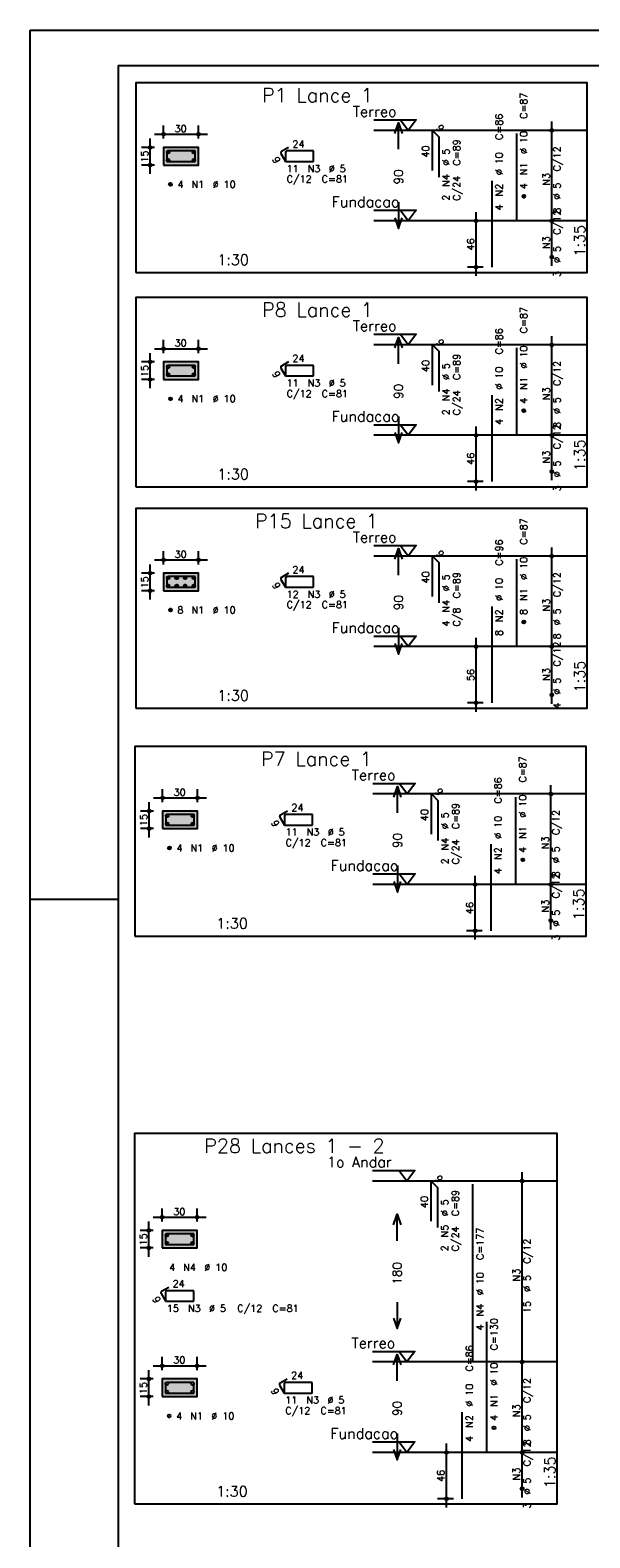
# Model space of a CAD drawing. Extents: x 0 to 119, y 0 to 84.
# Tile 5 of 19: x 0 to 16, y 41 to 84. Entities that reach past the tile are written whole.
import ezdxf

# ---------------------------------------------------------------- set-up
doc = ezdxf.new("R2010")
doc.units = 0
doc.header["$MEASUREMENT"] = 0
doc.linetypes.add('ESTILO_TQS_0002', pattern=[0.4, 0.1, -0.3])
for name, color, linetype in [('1', 1, 'CONTINUOUS'), ('2', 2, 'CONTINUOUS'), ('3', 3, 'CONTINUOUS'), ('4', 4, 'CONTINUOUS'), ('6', 6, 'CONTINUOUS'), ('7', 7, 'CONTINUOUS'), ('8', 8, 'CONTINUOUS'), ('9', 9, 'CONTINUOUS')]:
    doc.layers.add(name, color=color, linetype=linetype)
doc.styles.get("Standard").update_dxf_attribs({"font": 'ROMANS.SHX'})

msp = doc.modelspace()

# ---------------------------------------------------------------- linework, layer by layer
at = {"layer": '1', "linetype": 'Continuous'}
for p, q in [((0, 0), (0, 84.1)), ((0, 84.1), (118.9, 84.1)), ((0, 59.4), (2.5, 59.4))]:
    msp.add_line(p, q, dxfattribs=at)
for points in [[(3, 77.214), (15.825, 77.214), (15.825, 82.6), (3, 82.6), (3, 77.214)], [(9.765, 81.55), (10.965, 81.55), (10.74, 81.25), (10.515, 81.55)], [(15.825, 81.25), (9.765, 81.25)], [(9.765, 78.979), (10.965, 78.979), (10.74, 78.679), (10.515, 78.979)], [(15.825, 78.679), (9.765, 78.679)], [(3, 71.119), (15.825, 71.119), (15.825, 76.505), (3, 76.505), (3, 71.119)], [(9.765, 75.455), (10.965, 75.455), (10.74, 75.155), (10.515, 75.455)], [(15.825, 75.155), (9.765, 75.155)], [(9.765, 72.884), (10.965, 72.884), (10.74, 72.584), (10.515, 72.884)], [(15.825, 72.584), (9.765, 72.584)], [(3, 64.829), (15.825, 64.829), (15.825, 70.5), (3, 70.5), (3, 64.829)], [(9.765, 69.45), (10.965, 69.45), (10.74, 69.15), (10.515, 69.45)], [(15.825, 69.15), (9.765, 69.15)], [(9.765, 66.879), (10.965, 66.879), (10.74, 66.579), (10.515, 66.879)], [(15.825, 66.579), (9.765, 66.579)], [(2.971, 58.354), (15.796, 58.354), (15.796, 63.74), (2.971, 63.74), (2.971, 58.354)], [(9.736, 62.69), (10.936, 62.69), (10.711, 62.39), (10.486, 62.69)], [(15.796, 62.39), (9.736, 62.39)], [(9.736, 60.118), (10.936, 60.118), (10.711, 59.818), (10.486, 60.118)], [(15.796, 59.818), (9.736, 59.818)], [(2.963, 42.211), (14.978, 42.211), (14.978, 52.74), (2.963, 52.74), (2.963, 42.211)], [(9.728, 51.69), (10.928, 51.69), (10.703, 51.39), (10.478, 51.69)], [(14.978, 51.39), (9.728, 51.39)], [(9.728, 46.547), (10.928, 46.547), (10.703, 46.247), (10.478, 46.547)], [(14.978, 46.247), (9.728, 46.247)], [(9.728, 43.976), (10.928, 43.976), (10.703, 43.676), (10.478, 43.976)], [(14.978, 43.676), (9.728, 43.676)]]:
    msp.add_lwpolyline(points, dxfattribs=at)
at = {"layer": '1', "linetype": 'ESTILO_TQS_0002'}
for points in [[(3.785, 80.267), (4.785, 80.267), (4.785, 80.767), (3.785, 80.767), (3.785, 80.267)], [(3.785, 74.172), (4.785, 74.172), (4.785, 74.672), (3.785, 74.672), (3.785, 74.172)], [(3.785, 68.167), (4.785, 68.167), (4.785, 68.667), (3.785, 68.667), (3.785, 68.167)], [(3.756, 61.406), (4.756, 61.406), (4.756, 61.906), (3.756, 61.906), (3.756, 61.406)], [(3.748, 49.488), (4.748, 49.488), (4.748, 49.988), (3.748, 49.988), (3.748, 49.488)], [(3.748, 45.264), (4.748, 45.264), (4.748, 45.764), (3.748, 45.764), (3.748, 45.264)]]:
    msp.add_lwpolyline(points, dxfattribs=at)
at = {"layer": '2', "linetype": 'Continuous'}
for p, q in [((14.825, 78.429), (14.825, 81.5)), ((3.41, 80.017), (3.41, 81.017)), ((3.535, 81.142), (5.035, 81.142)), ((3.785, 81.017), (3.785, 81.392)), ((4.785, 81.017), (4.785, 81.392)), ((14.825, 81.25), (14.825, 81.25)), ((3.535, 80.767), (3.16, 80.767)), ((3.785, 80.767), (3.785, 80.767)), ((3.785, 80.767), (3.785, 80.767)), ((4.785, 80.767), (4.785, 80.767)), ((3.535, 80.267), (3.16, 80.267)), ((3.785, 80.267), (3.785, 80.267)), ((12.675, 77.114), (12.675, 78.929)), ((14.825, 77.4), (14.825, 78.929)), ((12.875, 78.679), (12.425, 78.679)), ((13.125, 78.679), (13.125, 78.679)), ((14.825, 78.679), (14.825, 78.679)), ((14.825, 78.679), (14.825, 78.679)), ((14.825, 77.65), (14.825, 77.65)), ((12.875, 77.364), (12.425, 77.364)), ((13.125, 77.364), (13.125, 77.364)), ((3.535, 75.047), (5.035, 75.047)), ((3.785, 74.922), (3.785, 75.297)), ((4.785, 74.922), (4.785, 75.297)), ((14.825, 72.334), (14.825, 75.405)), ((14.825, 75.155), (14.825, 75.155)), ((3.535, 74.672), (3.16, 74.672)), ((3.41, 73.922), (3.41, 74.922)), ((3.785, 74.672), (3.785, 74.672)), ((3.785, 74.672), (3.785, 74.672)), ((4.785, 74.672), (4.785, 74.672)), ((3.535, 74.172), (3.16, 74.172)), ((3.785, 74.172), (3.785, 74.172)), ((12.875, 72.584), (12.425, 72.584)), ((12.675, 71.019), (12.675, 72.834)), ((13.125, 72.584), (13.125, 72.584)), ((14.825, 71.305), (14.825, 72.834)), ((14.825, 72.584), (14.825, 72.584)), ((14.825, 72.584), (14.825, 72.584)), ((12.875, 71.269), (12.425, 71.269)), ((13.125, 71.269), (13.125, 71.269)), ((14.825, 71.555), (14.825, 71.555)), ((3.535, 69.042), (5.035, 69.042)), ((3.785, 68.917), (3.785, 69.292)), ((4.785, 68.917), (4.785, 69.292)), ((14.825, 66.329), (14.825, 69.4)), ((14.825, 69.15), (14.825, 69.15)), ((3.535, 68.667), (3.16, 68.667)), ((3.41, 67.917), (3.41, 68.917)), ((3.785, 68.667), (3.785, 68.667)), ((3.785, 68.667), (3.785, 68.667)), ((4.785, 68.667), (4.785, 68.667)), ((3.535, 68.167), (3.16, 68.167)), ((3.785, 68.167), (3.785, 68.167)), ((12.875, 66.579), (12.425, 66.579)), ((12.675, 64.729), (12.675, 66.829)), ((13.125, 66.579), (13.125, 66.579)), ((14.825, 64.957), (14.825, 66.829)), ((14.825, 66.579), (14.825, 66.579)), ((14.825, 66.579), (14.825, 66.579)), ((14.825, 65.207), (14.825, 65.207)), ((12.875, 64.979), (12.425, 64.979)), ((13.125, 64.979), (13.125, 64.979)), ((14.796, 59.568), (14.796, 62.64)), ((3.381, 61.156), (3.381, 62.156)), ((3.506, 62.281), (5.006, 62.281)), ((3.756, 62.156), (3.756, 62.531)), ((4.756, 62.156), (4.756, 62.531)), ((14.796, 62.39), (14.796, 62.39)), ((3.506, 61.906), (3.131, 61.906)), ((3.756, 61.906), (3.756, 61.906)), ((3.756, 61.906), (3.756, 61.906)), ((4.756, 61.906), (4.756, 61.906)), ((3.506, 61.406), (3.131, 61.406)), ((3.756, 61.406), (3.756, 61.406)), ((12.646, 58.254), (12.646, 60.068)), ((14.796, 58.54), (14.796, 60.068)), ((12.846, 59.818), (12.396, 59.818)), ((13.096, 59.818), (13.096, 59.818)), ((14.796, 59.818), (14.796, 59.818)), ((14.796, 59.818), (14.796, 59.818)), ((14.796, 58.79), (14.796, 58.79)), ((12.846, 58.504), (12.396, 58.504)), ((13.096, 58.504), (13.096, 58.504)), ((13.978, 45.997), (13.978, 51.64)), ((13.978, 51.39), (13.978, 51.39)), ((3.748, 50.238), (3.748, 50.613)), ((4.748, 50.238), (4.748, 50.613)), ((3.373, 49.238), (3.373, 50.238)), ((3.498, 50.363), (4.998, 50.363)), ((3.498, 49.988), (3.123, 49.988)), ((3.748, 49.988), (3.748, 49.988)), ((3.748, 49.988), (3.748, 49.988)), ((4.748, 49.988), (4.748, 49.988)), ((3.498, 49.488), (3.123, 49.488)), ((3.748, 49.488), (3.748, 49.488)), ((3.748, 46.014), (3.748, 46.389)), ((4.748, 46.014), (4.748, 46.389)), ((13.978, 43.426), (13.978, 46.497)), ((3.373, 45.014), (3.373, 46.014)), ((3.498, 46.139), (4.998, 46.139)), ((13.978, 46.247), (13.978, 46.247)), ((13.978, 46.247), (13.978, 46.247)), ((3.498, 45.764), (3.123, 45.764)), ((3.748, 45.764), (3.748, 45.764)), ((3.748, 45.764), (3.748, 45.764)), ((4.748, 45.764), (4.748, 45.764)), ((3.498, 45.264), (3.123, 45.264)), ((3.748, 45.264), (3.748, 45.264)), ((11.828, 42.111), (11.828, 43.926)), ((13.978, 42.397), (13.978, 43.926)), ((12.028, 43.676), (11.578, 43.676)), ((12.278, 43.676), (12.278, 43.676)), ((13.978, 43.676), (13.978, 43.676)), ((13.978, 43.676), (13.978, 43.676)), ((13.978, 42.647), (13.978, 42.647)), ((12.028, 42.361), (11.578, 42.361)), ((12.278, 42.361), (12.278, 42.361))]:
    msp.add_line(p, q, dxfattribs=at)
for points in [[(10.365, 81.164), (10.465, 81.464), (10.565, 81.164)], [(10.465, 80.714), (10.465, 81.464)], [(3.785, 80.267), (4.785, 80.267), (4.785, 80.767), (3.785, 80.767), (3.785, 80.267)], [(10.465, 79.214), (10.465, 78.464)], [(10.365, 78.764), (10.465, 78.464), (10.565, 78.764)], [(10.365, 75.069), (10.465, 75.369), (10.565, 75.069)], [(10.465, 74.619), (10.465, 75.369)], [(3.785, 74.172), (4.785, 74.172), (4.785, 74.672), (3.785, 74.672), (3.785, 74.172)], [(10.465, 73.119), (10.465, 72.369)], [(10.365, 72.669), (10.465, 72.369), (10.565, 72.669)], [(10.365, 69.064), (10.465, 69.364), (10.565, 69.064)], [(10.465, 68.614), (10.465, 69.364)], [(3.785, 68.167), (4.785, 68.167), (4.785, 68.667), (3.785, 68.667), (3.785, 68.167)], [(10.465, 67.114), (10.465, 66.364)], [(10.365, 66.664), (10.465, 66.364), (10.565, 66.664)], [(10.336, 62.304), (10.436, 62.604), (10.536, 62.304)], [(10.436, 61.854), (10.436, 62.604)], [(3.756, 61.406), (4.756, 61.406), (4.756, 61.906), (3.756, 61.906), (3.756, 61.406)], [(10.436, 60.354), (10.436, 59.604)], [(10.336, 59.904), (10.436, 59.604), (10.536, 59.904)], [(10.328, 50.144), (10.428, 50.444), (10.528, 50.144)], [(10.428, 49.694), (10.428, 50.444)], [(3.748, 49.488), (4.748, 49.488), (4.748, 49.988), (3.748, 49.988), (3.748, 49.488)], [(10.428, 47.944), (10.428, 47.194)], [(10.328, 47.494), (10.428, 47.194), (10.528, 47.494)], [(10.328, 46.161), (10.428, 46.461), (10.528, 46.161)], [(10.428, 45.711), (10.428, 46.461)], [(3.748, 45.264), (4.748, 45.264), (4.748, 45.764), (3.748, 45.764), (3.748, 45.264)], [(10.428, 44.211), (10.428, 43.461)], [(10.328, 43.761), (10.428, 43.461), (10.528, 43.761)]]:
    msp.add_lwpolyline(points, dxfattribs=at)
for centre, radius in [((3.785, 81.142), 0.04), ((3.785, 81.142), 0.02), ((4.785, 81.142), 0.04), ((4.785, 81.142), 0.02), ((14.825, 81.25), 0.0416), ((14.825, 81.25), 0.0208), ((3.41, 80.767), 0.04), ((3.41, 80.767), 0.02), ((3.41, 80.267), 0.04), ((3.41, 80.267), 0.02), ((12.675, 78.679), 0.04), ((12.675, 78.679), 0.02), ((14.825, 78.679), 0.0416), ((14.825, 78.679), 0.0416), ((14.825, 78.679), 0.0208), ((14.825, 78.679), 0.0208), ((14.825, 77.65), 0.0416), ((14.825, 77.65), 0.0208), ((12.675, 77.364), 0.04), ((12.675, 77.364), 0.02), ((3.785, 75.047), 0.04), ((3.785, 75.047), 0.02), ((4.785, 75.047), 0.04), ((4.785, 75.047), 0.02), ((14.825, 75.155), 0.0416), ((14.825, 75.155), 0.0208), ((3.41, 74.672), 0.04), ((3.41, 74.672), 0.02), ((3.41, 74.172), 0.04), ((3.41, 74.172), 0.02), ((12.675, 72.584), 0.04), ((12.675, 72.584), 0.02), ((14.825, 72.584), 0.0416), ((14.825, 72.584), 0.0416), ((14.825, 72.584), 0.0208), ((14.825, 72.584), 0.0208), ((14.825, 71.555), 0.0416), ((14.825, 71.555), 0.0208), ((12.675, 71.269), 0.04), ((12.675, 71.269), 0.02), ((3.785, 69.042), 0.04), ((3.785, 69.042), 0.02), ((4.785, 69.042), 0.04), ((4.785, 69.042), 0.02), ((14.825, 69.15), 0.0416), ((14.825, 69.15), 0.0208), ((3.41, 68.667), 0.04), ((3.41, 68.667), 0.02), ((3.41, 68.167), 0.04), ((3.41, 68.167), 0.02), ((12.675, 66.579), 0.04), ((12.675, 66.579), 0.02), ((14.825, 66.579), 0.0416), ((14.825, 66.579), 0.0416), ((14.825, 66.579), 0.0208), ((14.825, 66.579), 0.0208), ((14.825, 65.207), 0.0416), ((14.825, 65.207), 0.0208), ((12.675, 64.979), 0.04), ((12.675, 64.979), 0.02), ((3.756, 62.281), 0.04), ((3.756, 62.281), 0.02), ((4.756, 62.281), 0.04), ((4.756, 62.281), 0.02), ((14.796, 62.39), 0.0416), ((14.796, 62.39), 0.0208), ((3.381, 61.906), 0.04), ((3.381, 61.906), 0.02), ((3.381, 61.406), 0.04), ((3.381, 61.406), 0.02), ((12.646, 59.818), 0.04), ((12.646, 59.818), 0.02), ((14.796, 59.818), 0.0416), ((14.796, 59.818), 0.0416), ((14.796, 59.818), 0.0208), ((14.796, 59.818), 0.0208), ((14.796, 58.79), 0.0416), ((14.796, 58.79), 0.0208), ((12.646, 58.504), 0.04), ((12.646, 58.504), 0.02), ((13.978, 51.39), 0.0416), ((13.978, 51.39), 0.0208), ((3.748, 50.363), 0.04), ((3.748, 50.363), 0.02), ((4.748, 50.363), 0.04), ((4.748, 50.363), 0.02), ((3.373, 49.988), 0.04), ((3.373, 49.988), 0.02), ((3.373, 49.488), 0.04), ((3.373, 49.488), 0.02), ((13.978, 46.247), 0.0416), ((13.978, 46.247), 0.0416), ((3.748, 46.139), 0.04), ((3.748, 46.139), 0.02), ((4.748, 46.139), 0.04), ((4.748, 46.139), 0.02), ((13.978, 46.247), 0.0208), ((13.978, 46.247), 0.0208), ((3.373, 45.764), 0.04), ((3.373, 45.764), 0.02), ((3.373, 45.264), 0.04), ((3.373, 45.264), 0.02), ((11.828, 43.676), 0.04), ((13.978, 43.676), 0.0416), ((13.978, 43.676), 0.0416), ((11.828, 43.676), 0.02), ((13.978, 43.676), 0.0208), ((13.978, 43.676), 0.0208), ((13.978, 42.647), 0.0416), ((13.978, 42.647), 0.0208), ((11.828, 42.361), 0.04), ((11.828, 42.361), 0.02)]:
    msp.add_circle(centre, radius, dxfattribs=at)
at = {"layer": '3', "linetype": 'Continuous'}
for p, q in [((3.877, 80.628), (3.924, 80.675)), ((3.877, 80.639), (3.912, 80.675)), ((3.88, 80.618), (3.934, 80.672)), ((3.884, 80.611), (3.941, 80.668)), ((3.889, 80.604), (3.948, 80.663)), ((3.895, 80.599), (3.953, 80.657)), ((3.903, 80.595), (3.957, 80.649)), ((3.912, 80.592), (3.96, 80.639)), ((3.924, 80.592), (3.96, 80.628)), ((4.61, 80.628), (4.658, 80.675)), ((4.61, 80.639), (4.646, 80.675)), ((4.613, 80.618), (4.667, 80.672)), ((4.617, 80.611), (4.675, 80.668)), ((4.622, 80.604), (4.681, 80.663)), ((4.629, 80.599), (4.686, 80.657)), ((4.636, 80.595), (4.69, 80.649)), ((4.646, 80.592), (4.693, 80.639)), ((4.658, 80.592), (4.693, 80.628)), ((3.877, 80.394), (3.924, 80.441)), ((3.877, 80.406), (3.912, 80.441)), ((3.88, 80.385), (3.934, 80.439)), ((3.884, 80.377), (3.941, 80.435)), ((3.889, 80.371), (3.948, 80.43)), ((3.895, 80.365), (3.953, 80.423)), ((3.903, 80.361), (3.957, 80.415)), ((3.912, 80.359), (3.96, 80.406)), ((3.924, 80.359), (3.96, 80.394)), ((4.61, 80.394), (4.658, 80.441)), ((4.61, 80.406), (4.646, 80.441)), ((4.613, 80.385), (4.667, 80.439)), ((4.617, 80.377), (4.675, 80.435)), ((4.622, 80.371), (4.681, 80.43)), ((4.629, 80.365), (4.686, 80.423)), ((4.636, 80.361), (4.69, 80.415)), ((4.646, 80.359), (4.693, 80.406)), ((4.658, 80.359), (4.693, 80.394)), ((3.944, 79.711), (3.991, 79.758)), ((3.944, 79.723), (3.979, 79.758)), ((3.946, 79.702), (4, 79.756)), ((3.95, 79.694), (4.008, 79.752)), ((3.956, 79.687), (4.014, 79.746)), ((3.962, 79.682), (4.02, 79.74)), ((3.97, 79.678), (4.024, 79.732)), ((3.979, 79.676), (4.026, 79.723)), ((3.991, 79.676), (4.026, 79.711)), ((13.984, 79.373), (14.031, 79.42)), ((13.984, 79.385), (14.019, 79.42)), ((13.986, 79.363), (14.04, 79.417)), ((13.99, 79.356), (14.048, 79.413)), ((13.996, 79.349), (14.054, 79.408)), ((14.002, 79.344), (14.06, 79.402)), ((14.01, 79.34), (14.064, 79.394)), ((14.019, 79.337), (14.066, 79.385)), ((14.031, 79.337), (14.066, 79.373)), ((3.877, 74.533), (3.924, 74.58)), ((3.877, 74.545), (3.912, 74.58)), ((3.88, 74.523), (3.934, 74.577)), ((3.884, 74.516), (3.941, 74.573)), ((3.889, 74.509), (3.948, 74.568)), ((4.61, 74.533), (4.658, 74.58)), ((4.61, 74.545), (4.646, 74.58)), ((4.613, 74.523), (4.667, 74.577)), ((4.617, 74.516), (4.675, 74.573)), ((4.622, 74.509), (4.681, 74.568)), ((3.877, 74.299), (3.924, 74.347)), ((3.877, 74.311), (3.912, 74.347)), ((3.88, 74.29), (3.934, 74.344)), ((3.884, 74.282), (3.941, 74.34)), ((3.889, 74.276), (3.948, 74.335)), ((3.895, 74.504), (3.953, 74.562)), ((3.895, 74.271), (3.953, 74.328)), ((3.903, 74.5), (3.957, 74.554)), ((3.903, 74.267), (3.957, 74.32)), ((3.912, 74.497), (3.96, 74.545)), ((3.912, 74.264), (3.96, 74.311)), ((3.924, 74.497), (3.96, 74.533)), ((3.924, 74.264), (3.96, 74.299)), ((4.61, 74.299), (4.658, 74.347)), ((4.61, 74.311), (4.646, 74.347)), ((4.613, 74.29), (4.667, 74.344)), ((4.617, 74.282), (4.675, 74.34)), ((4.622, 74.276), (4.681, 74.335)), ((4.629, 74.504), (4.686, 74.562)), ((4.629, 74.271), (4.686, 74.328)), ((4.636, 74.5), (4.69, 74.554)), ((4.636, 74.267), (4.69, 74.32)), ((4.646, 74.497), (4.693, 74.545)), ((4.646, 74.264), (4.693, 74.311)), ((4.658, 74.497), (4.693, 74.533)), ((4.658, 74.264), (4.693, 74.299)), ((3.944, 73.616), (3.991, 73.663)), ((3.944, 73.628), (3.979, 73.663)), ((3.946, 73.607), (4, 73.661)), ((3.95, 73.599), (4.008, 73.657)), ((3.956, 73.593), (4.014, 73.651)), ((3.962, 73.587), (4.02, 73.645)), ((3.97, 73.583), (4.024, 73.637)), ((3.979, 73.581), (4.026, 73.628)), ((3.991, 73.581), (4.026, 73.616)), ((13.984, 73.278), (14.031, 73.325)), ((13.984, 73.29), (14.019, 73.325)), ((13.986, 73.269), (14.04, 73.323)), ((13.99, 73.261), (14.048, 73.319)), ((13.996, 73.254), (14.054, 73.313)), ((14.002, 73.249), (14.06, 73.307)), ((14.01, 73.245), (14.064, 73.299)), ((14.019, 73.243), (14.066, 73.29)), ((14.031, 73.243), (14.066, 73.278)), ((3.877, 68.528), (3.924, 68.575)), ((3.877, 68.539), (3.912, 68.575)), ((3.88, 68.518), (3.934, 68.572)), ((3.884, 68.51), (3.941, 68.568)), ((3.889, 68.504), (3.948, 68.563)), ((4.121, 68.528), (4.169, 68.575)), ((4.121, 68.539), (4.157, 68.575)), ((4.124, 68.518), (4.178, 68.572)), ((4.128, 68.51), (4.186, 68.568)), ((4.133, 68.504), (4.192, 68.563)), ((4.366, 68.528), (4.413, 68.575)), ((4.366, 68.539), (4.401, 68.575)), ((4.369, 68.518), (4.423, 68.572)), ((4.373, 68.51), (4.43, 68.568)), ((4.378, 68.504), (4.437, 68.563)), ((4.61, 68.528), (4.658, 68.575)), ((4.61, 68.539), (4.646, 68.575)), ((4.613, 68.518), (4.667, 68.572)), ((4.617, 68.51), (4.675, 68.568)), ((4.622, 68.504), (4.681, 68.563)), ((3.877, 68.294), (3.924, 68.341)), ((3.877, 68.306), (3.912, 68.341)), ((3.88, 68.285), (3.934, 68.339)), ((3.884, 68.277), (3.941, 68.335)), ((3.889, 68.271), (3.948, 68.33)), ((3.895, 68.499), (3.953, 68.556)), ((3.895, 68.265), (3.953, 68.323)), ((3.903, 68.495), (3.957, 68.549)), ((3.903, 68.261), (3.957, 68.315)), ((3.912, 68.492), (3.96, 68.539)), ((3.912, 68.259), (3.96, 68.306)), ((3.924, 68.492), (3.96, 68.528)), ((3.924, 68.259), (3.96, 68.294)), ((4.121, 68.294), (4.169, 68.341)), ((4.121, 68.306), (4.157, 68.341)), ((4.124, 68.285), (4.178, 68.339)), ((4.128, 68.277), (4.186, 68.335)), ((4.133, 68.271), (4.192, 68.33)), ((4.14, 68.499), (4.197, 68.556)), ((4.14, 68.265), (4.197, 68.323)), ((4.147, 68.495), (4.201, 68.549)), ((4.147, 68.261), (4.201, 68.315)), ((4.157, 68.492), (4.204, 68.539)), ((4.157, 68.259), (4.204, 68.306)), ((4.169, 68.492), (4.204, 68.528)), ((4.169, 68.259), (4.204, 68.294)), ((4.366, 68.294), (4.413, 68.341)), ((4.366, 68.306), (4.401, 68.341)), ((4.369, 68.285), (4.423, 68.339)), ((4.373, 68.277), (4.43, 68.335)), ((4.378, 68.271), (4.437, 68.33)), ((4.384, 68.499), (4.442, 68.556)), ((4.384, 68.265), (4.442, 68.323)), ((4.392, 68.495), (4.446, 68.549)), ((4.392, 68.261), (4.446, 68.315)), ((4.401, 68.492), (4.449, 68.539)), ((4.401, 68.259), (4.449, 68.306)), ((4.413, 68.492), (4.449, 68.528)), ((4.413, 68.259), (4.449, 68.294)), ((4.61, 68.294), (4.658, 68.341)), ((4.61, 68.306), (4.646, 68.341)), ((4.613, 68.285), (4.667, 68.339)), ((4.617, 68.277), (4.675, 68.335)), ((4.622, 68.271), (4.681, 68.33)), ((4.629, 68.499), (4.686, 68.556)), ((4.629, 68.265), (4.686, 68.323)), ((4.636, 68.495), (4.69, 68.549)), ((4.636, 68.261), (4.69, 68.315)), ((4.646, 68.492), (4.693, 68.539)), ((4.646, 68.259), (4.693, 68.306)), ((4.658, 68.492), (4.693, 68.528)), ((4.658, 68.259), (4.693, 68.294)), ((3.944, 67.611), (3.991, 67.658)), ((3.944, 67.623), (3.979, 67.658)), ((3.946, 67.602), (4, 67.656)), ((3.95, 67.594), (4.008, 67.651)), ((3.956, 67.587), (4.014, 67.646)), ((3.962, 67.582), (4.02, 67.64)), ((3.97, 67.578), (4.024, 67.632)), ((3.979, 67.575), (4.026, 67.623)), ((3.991, 67.576), (4.026, 67.611)), ((13.984, 67.273), (14.031, 67.32)), ((13.984, 67.284), (14.019, 67.32)), ((13.986, 67.263), (14.04, 67.317)), ((13.99, 67.256), (14.048, 67.313)), ((13.996, 67.249), (14.054, 67.308)), ((14.002, 67.244), (14.06, 67.302)), ((14.01, 67.24), (14.064, 67.294)), ((14.019, 67.237), (14.066, 67.284)), ((14.031, 67.237), (14.066, 67.273)), ((3.848, 61.767), (3.895, 61.814)), ((3.848, 61.779), (3.883, 61.814)), ((3.851, 61.758), (3.905, 61.812)), ((3.855, 61.75), (3.912, 61.808)), ((3.86, 61.744), (3.919, 61.803)), ((3.866, 61.738), (3.924, 61.796)), ((3.874, 61.734), (3.928, 61.788)), ((3.883, 61.732), (3.931, 61.779)), ((3.895, 61.732), (3.931, 61.767)), ((4.581, 61.767), (4.628, 61.814)), ((4.581, 61.779), (4.617, 61.814)), ((4.584, 61.758), (4.638, 61.812)), ((4.588, 61.75), (4.646, 61.808)), ((4.593, 61.744), (4.652, 61.803)), ((4.6, 61.738), (4.657, 61.796)), ((4.607, 61.734), (4.661, 61.788)), ((4.617, 61.732), (4.664, 61.779)), ((4.629, 61.732), (4.664, 61.767)), ((3.848, 61.534), (3.895, 61.581)), ((3.848, 61.546), (3.883, 61.581)), ((3.851, 61.525), (3.905, 61.579)), ((3.855, 61.517), (3.912, 61.574)), ((3.86, 61.51), (3.919, 61.569)), ((3.866, 61.505), (3.924, 61.563)), ((3.874, 61.501), (3.928, 61.555)), ((3.883, 61.498), (3.931, 61.546)), ((3.895, 61.499), (3.931, 61.534)), ((4.581, 61.534), (4.628, 61.581)), ((4.581, 61.546), (4.617, 61.581)), ((4.584, 61.525), (4.638, 61.579)), ((4.588, 61.517), (4.646, 61.574)), ((4.593, 61.51), (4.652, 61.569)), ((4.6, 61.505), (4.657, 61.563)), ((4.607, 61.501), (4.661, 61.555)), ((4.617, 61.498), (4.664, 61.546)), ((4.629, 61.499), (4.664, 61.534)), ((3.915, 60.851), (3.962, 60.898)), ((3.915, 60.862), (3.95, 60.898)), ((3.917, 60.841), (3.971, 60.895)), ((3.921, 60.833), (3.979, 60.891)), ((3.927, 60.827), (3.985, 60.886)), ((3.933, 60.822), (3.991, 60.879)), ((3.941, 60.818), (3.995, 60.872)), ((3.95, 60.815), (3.997, 60.862)), ((3.962, 60.815), (3.997, 60.851)), ((13.955, 60.512), (14.002, 60.559)), ((13.955, 60.524), (13.99, 60.559)), ((13.957, 60.503), (14.011, 60.557)), ((13.961, 60.495), (14.019, 60.553)), ((13.967, 60.489), (14.025, 60.548)), ((13.973, 60.483), (14.031, 60.541)), ((13.981, 60.479), (14.035, 60.533)), ((13.99, 60.477), (14.037, 60.524)), ((14.002, 60.477), (14.037, 60.512)), ((3.84, 49.848), (3.888, 49.896)), ((3.84, 49.86), (3.876, 49.896)), ((3.843, 49.839), (3.897, 49.893)), ((3.847, 49.831), (3.905, 49.889)), ((3.852, 49.825), (3.911, 49.884)), ((3.859, 49.82), (3.916, 49.877)), ((3.866, 49.816), (3.92, 49.87)), ((3.876, 49.813), (3.923, 49.86)), ((3.888, 49.813), (3.923, 49.848)), ((4.574, 49.848), (4.621, 49.896)), ((4.574, 49.86), (4.609, 49.896)), ((4.576, 49.839), (4.63, 49.893)), ((4.58, 49.831), (4.638, 49.889)), ((4.586, 49.825), (4.644, 49.884)), ((4.592, 49.82), (4.65, 49.877)), ((4.6, 49.816), (4.654, 49.87)), ((4.609, 49.813), (4.656, 49.86)), ((4.621, 49.813), (4.656, 49.848)), ((3.84, 49.615), (3.888, 49.662)), ((3.84, 49.627), (3.876, 49.662)), ((3.843, 49.606), (3.897, 49.66)), ((3.847, 49.598), (3.905, 49.656)), ((3.852, 49.592), (3.911, 49.651)), ((3.859, 49.586), (3.916, 49.644)), ((3.866, 49.582), (3.92, 49.636)), ((3.876, 49.58), (3.923, 49.627)), ((3.888, 49.58), (3.923, 49.615)), ((4.574, 49.615), (4.621, 49.662)), ((4.574, 49.627), (4.609, 49.662)), ((4.576, 49.606), (4.63, 49.66)), ((4.58, 49.598), (4.638, 49.656)), ((4.586, 49.592), (4.644, 49.651)), ((4.592, 49.586), (4.65, 49.644)), ((4.6, 49.582), (4.654, 49.636)), ((4.609, 49.58), (4.656, 49.627)), ((4.621, 49.58), (4.656, 49.615))]:
    msp.add_line(p, q, dxfattribs=at)
for centre in [(3.918, 80.634), (4.652, 80.634), (3.918, 80.4), (4.652, 80.4), (3.985, 79.717), (14.025, 79.379), (3.918, 74.539), (4.652, 74.539), (3.918, 74.305), (4.652, 74.305), (3.985, 73.622), (14.025, 73.284), (3.918, 68.533), (4.163, 68.533), (4.407, 68.533), (4.652, 68.533), (3.918, 68.3), (4.163, 68.3), (4.407, 68.3), (4.652, 68.3), (3.985, 67.617), (14.025, 67.279), (3.889, 61.773), (4.623, 61.773), (3.889, 61.54), (4.623, 61.54), (3.956, 60.856), (13.996, 60.518), (3.882, 49.854), (4.615, 49.854), (3.882, 49.621), (4.615, 49.621), (3.882, 45.631), (3.882, 45.397), (4.615, 45.631), (4.615, 45.397), (3.948, 44.714), (13.178, 44.376)]:
    msp.add_circle(centre, 0.0417, dxfattribs=at)
at = {"layer": '4', "linetype": 'Continuous'}
for p, q in [((3.885, 80.625), (3.885, 80.367)), ((3.885, 80.625), (3.885, 80.392)), ((4.16, 80.667), (3.927, 80.667)), ((4.685, 80.667), (3.927, 80.667)), ((4.685, 80.367), (4.685, 80.667)), ((3.885, 80.367), (4.685, 80.367)), ((4.16, 74.572), (3.927, 74.572)), ((4.685, 74.572), (3.927, 74.572)), ((4.685, 74.272), (4.685, 74.572)), ((3.885, 74.53), (3.885, 74.272)), ((3.885, 74.53), (3.885, 74.297)), ((3.885, 74.272), (4.685, 74.272)), ((4.16, 68.567), (3.927, 68.567)), ((4.685, 68.567), (3.927, 68.567)), ((4.685, 68.267), (4.685, 68.567)), ((3.885, 68.525), (3.885, 68.267)), ((3.885, 68.525), (3.885, 68.292)), ((3.885, 68.267), (4.685, 68.267)), ((3.856, 61.765), (3.856, 61.506)), ((3.856, 61.765), (3.856, 61.531)), ((4.131, 61.806), (3.898, 61.806)), ((4.656, 61.806), (3.898, 61.806)), ((4.656, 61.506), (4.656, 61.806)), ((3.856, 61.506), (4.656, 61.506)), ((3.848, 49.846), (3.848, 49.588)), ((3.848, 49.846), (3.848, 49.613)), ((4.123, 49.888), (3.89, 49.888)), ((4.648, 49.888), (3.89, 49.888)), ((4.648, 49.588), (4.648, 49.888)), ((3.848, 49.588), (4.648, 49.588)), ((3.848, 45.622), (3.848, 45.364)), ((3.848, 45.622), (3.848, 45.389)), ((4.123, 45.664), (3.89, 45.664)), ((4.648, 45.664), (3.89, 45.664)), ((4.648, 45.364), (4.648, 45.664)), ((3.848, 45.364), (4.648, 45.364))]:
    msp.add_line(p, q, dxfattribs=at)
for centre in [(3.927, 80.625), (3.927, 80.625), (3.927, 74.53), (3.927, 74.53), (3.927, 68.525), (3.927, 68.525), (3.898, 61.765), (3.898, 61.765), (3.89, 49.846), (3.89, 49.846), (3.89, 45.622), (3.89, 45.622)]:
    msp.add_arc(centre, 0.0417, 90, 180, dxfattribs=at)
at = {"layer": '6', "linetype": 'Continuous'}
for p, q in [((11.433, 80.107), (11.433, 81.25)), ((11.433, 81.25), (11.615, 81.068)), ((11.615, 81.068), (11.615, 79.925)), ((13.825, 78.679), (13.825, 81.164)), ((7.122, 80.591), (7.252, 80.367)), ((7.34, 80.764), (7.138, 80.648)), ((7.252, 80.625), (7.252, 80.392)), ((8.052, 80.667), (7.293, 80.667)), ((8.052, 80.367), (8.052, 80.667)), ((7.252, 80.367), (8.052, 80.367)), ((13.125, 77.364), (13.125, 79.822)), ((11.433, 74.012), (11.433, 75.155)), ((11.433, 75.155), (11.615, 74.973)), ((13.825, 72.584), (13.825, 75.069)), ((7.34, 74.669), (7.138, 74.553)), ((8.052, 74.572), (7.293, 74.572)), ((8.052, 74.272), (8.052, 74.572)), ((11.615, 74.973), (11.615, 73.83)), ((7.122, 74.496), (7.252, 74.272)), ((7.252, 74.53), (7.252, 74.297)), ((7.252, 74.272), (8.052, 74.272)), ((13.125, 71.269), (13.125, 73.727)), ((11.433, 68.007), (11.433, 69.15)), ((11.433, 69.15), (11.615, 68.968)), ((13.825, 66.579), (13.825, 69.064)), ((7.34, 68.664), (7.138, 68.547)), ((8.052, 68.567), (7.293, 68.567)), ((8.052, 68.267), (8.052, 68.567)), ((11.615, 68.968), (11.615, 67.825)), ((7.122, 68.49), (7.252, 68.267)), ((7.252, 68.525), (7.252, 68.292)), ((7.252, 68.267), (8.052, 68.267)), ((13.125, 64.979), (13.125, 67.721)), ((11.404, 61.247), (11.404, 62.39)), ((11.404, 62.39), (11.586, 62.208)), ((11.586, 62.208), (11.586, 61.065)), ((13.796, 59.818), (13.796, 62.304)), ((7.093, 61.73), (7.223, 61.506)), ((7.311, 61.904), (7.109, 61.787)), ((7.223, 61.765), (7.223, 61.531)), ((8.023, 61.806), (7.264, 61.806)), ((8.023, 61.506), (8.023, 61.806)), ((7.223, 61.506), (8.023, 61.506)), ((13.096, 58.504), (13.096, 60.961)), ((11.397, 50.247), (11.397, 51.39)), ((11.397, 51.39), (11.578, 51.208)), ((11.578, 51.208), (11.578, 50.065)), ((12.578, 46.247), (12.578, 51.304)), ((3.719, 48.195), (3.848, 47.971)), ((3.937, 48.368), (3.734, 48.252)), ((3.848, 48.229), (3.848, 47.996)), ((4.648, 48.271), (3.89, 48.271)), ((4.648, 47.971), (4.648, 48.271)), ((3.848, 47.971), (4.648, 47.971)), ((12.978, 43.676), (12.978, 47.39)), ((7.086, 45.588), (7.215, 45.364)), ((7.303, 45.761), (7.101, 45.645)), ((7.215, 45.622), (7.215, 45.389)), ((8.015, 45.664), (7.257, 45.664)), ((8.015, 45.364), (8.015, 45.664)), ((7.215, 45.364), (8.015, 45.364)), ((12.278, 42.361), (12.278, 44.819))]:
    msp.add_line(p, q, dxfattribs=at)
for centre, start, end in [((7.159, 80.611), 120, 210), ((7.293, 80.625), 90, 180), ((7.293, 74.53), 90, 180), ((7.159, 74.517), 120, 210), ((7.293, 68.525), 90, 180), ((7.159, 68.511), 120, 210), ((7.13, 61.751), 120, 210), ((7.264, 61.765), 90, 180), ((3.755, 48.216), 120, 210), ((3.89, 48.229), 90, 180), ((7.122, 45.608), 120, 210), ((7.257, 45.622), 90, 180)]:
    msp.add_arc(centre, 0.0417, start, end, dxfattribs=at)
at = {"layer": '8', "linetype": 'Continuous'}
for q in [(117.9, 83.1), (2.5, 1)]:
    msp.add_line((2.5, 83.1), q, dxfattribs=at)
at = {"layer": '9', "linetype": 'Continuous'}
for points in [[(3.785, 80.267), (4.785, 80.267), (4.785, 80.767)], [(3.785, 80.267), (4.785, 80.767), (3.785, 80.767)], [(3.785, 80.267), (3.785, 80.767), (3.785, 80.267)], [(3.785, 74.172), (4.785, 74.172), (4.785, 74.672)], [(3.785, 74.172), (4.785, 74.672), (3.785, 74.672)], [(3.785, 74.172), (3.785, 74.672), (3.785, 74.172)], [(3.785, 68.167), (4.785, 68.167), (4.785, 68.667)], [(3.785, 68.167), (4.785, 68.667), (3.785, 68.667)], [(3.785, 68.167), (3.785, 68.667), (3.785, 68.167)], [(3.756, 61.406), (4.756, 61.406), (4.756, 61.906)], [(3.756, 61.406), (4.756, 61.906), (3.756, 61.906)], [(3.756, 61.406), (3.756, 61.906), (3.756, 61.406)], [(3.748, 49.488), (4.748, 49.488), (4.748, 49.988)], [(3.748, 49.488), (4.748, 49.988), (3.748, 49.988)], [(3.748, 49.488), (3.748, 49.988), (3.748, 49.488)], [(3.748, 45.264), (4.748, 45.264), (4.748, 45.764)], [(3.748, 45.264), (4.748, 45.764), (3.748, 45.764)], [(3.748, 45.264), (3.748, 45.764), (3.748, 45.264)]]:
    msp.add_solid(points, dxfattribs=at)

# ---------------------------------------------------------------- texts
at = {"layer": '1', "linetype": 'Continuous'}
for s, p in [('Terreo', (9.165, 81.64)), ('Fundacao', (8.565, 79.069)), ('Terreo', (9.165, 75.545)), ('Fundacao', (8.565, 72.974)), ('Terreo', (9.165, 69.54)), ('Fundacao', (8.565, 66.969)), ('Terreo', (9.136, 62.78)), ('Fundacao', (8.536, 60.208)), (' 1o Andar', (8.228, 51.78)), ('Terreo', (9.128, 46.637)), ('Fundacao', (8.528, 44.066))]:
    msp.add_text(s, height=0.3, dxfattribs=at).set_placement(p)
at = {"layer": '2', "linetype": 'Continuous'}
for s, height, rotation, p in [('C=87', 0.2, 90, (14.125, 81.579)), ('C=86', 0.2, 90, (13.425, 80.979)), ('9', 0.2, 315, (11.524, 81.301)), ('%%c 10', 0.2, 90, (14.125, 80.579)), ('15', 0.2, 90, (3.35, 80.337)), ('40', 0.2, 90, (11.333, 80.479)), ('%%c 5', 0.2, 90, (11.915, 80.25)), ('C=89', 0.2, 90, (12.215, 80.25)), ('C/12', 0.2, 90, (15.065, 80.084)), ('9', 0.2, 300, (6.867, 80.433)), ('%%c 10', 0.2, 90, (13.425, 79.979)), ('N1', 0.2, 90, (14.125, 79.979)), ('90', 0.25, 90, (10.59, 79.714)), ('N4', 0.2, 90, (11.915, 79.65)), ('C/24', 0.2, 90, (12.215, 79.25)), ('N2', 0.2, 90, (13.425, 79.379)), ('4', 0.2, 90, (14.125, 79.579)), ('N3', 0.2, 90, (14.765, 79.684)), ('2', 0.2, 90, (11.915, 79.25)), ('%%c 5', 0.2, 90, (15.065, 79.284)), ('4', 0.2, 90, (13.425, 78.979)), ('C/12', 0.2, 90, (15.065, 78.284)), ('8', 0.2, 90, (15.065, 78.884)), ('1:35', 0.3, 90, (15.765, 77.664)), ('46', 0.2, 90, (12.615, 77.842)), ('N3', 0.2, 90, (14.765, 77.884)), ('%%c 5', 0.2, 90, (15.065, 77.484)), ('3', 0.2, 90, (15.065, 77.084)), ('C=87', 0.2, 90, (14.125, 75.484)), ('C=86', 0.2, 90, (13.425, 74.884)), ('9', 0.2, 315, (11.524, 75.206)), ('%%c 10', 0.2, 90, (14.125, 74.484)), ('40', 0.2, 90, (11.333, 74.384)), ('C=89', 0.2, 90, (12.215, 74.155)), ('15', 0.2, 90, (3.35, 74.242)), ('9', 0.2, 300, (6.867, 74.338)), ('%%c 5', 0.2, 90, (11.915, 74.155)), ('%%c 10', 0.2, 90, (13.425, 73.884)), ('N1', 0.2, 90, (14.125, 73.884)), ('C/12', 0.2, 90, (15.065, 73.989)), ('90', 0.25, 90, (10.59, 73.619)), ('N4', 0.2, 90, (11.915, 73.555)), ('C/24', 0.2, 90, (12.215, 73.155)), ('N3', 0.2, 90, (14.765, 73.589)), ('2', 0.2, 90, (11.915, 73.155)), ('N2', 0.2, 90, (13.425, 73.284)), ('4', 0.2, 90, (14.125, 73.484)), ('%%c 5', 0.2, 90, (15.065, 73.189)), ('4', 0.2, 90, (13.425, 72.884)), ('8', 0.2, 90, (15.065, 72.789)), ('C/12', 0.2, 90, (15.065, 72.189)), ('46', 0.2, 90, (12.615, 71.747)), ('N3', 0.2, 90, (14.765, 71.789)), ('1:35', 0.3, 90, (15.765, 71.569)), ('%%c 5', 0.2, 90, (15.065, 71.389)), ('3', 0.2, 90, (15.065, 70.989)), ('C=87', 0.2, 90, (14.125, 69.479)), ('C=96', 0.2, 90, (13.425, 68.879)), ('9', 0.2, 315, (11.524, 69.2)), ('%%c 10', 0.2, 90, (14.125, 68.479)), ('40', 0.2, 90, (11.333, 68.379)), ('C=89', 0.2, 90, (12.215, 67.95)), ('15', 0.2, 90, (3.35, 68.237)), ('9', 0.2, 300, (6.867, 68.333)), ('%%c 5', 0.2, 90, (11.915, 68.15)), ('%%c 10', 0.2, 90, (13.425, 67.879)), ('N1', 0.2, 90, (14.125, 67.879)), ('C/12', 0.2, 90, (15.065, 67.984)), ('90', 0.25, 90, (10.59, 67.614)), ('N4', 0.2, 90, (11.915, 67.55)), ('N3', 0.2, 90, (14.765, 67.584)), ('4', 0.2, 90, (11.915, 67.15)), ('C/8', 0.2, 90, (12.215, 67.15)), ('N2', 0.2, 90, (13.425, 67.279)), ('8', 0.2, 90, (14.125, 67.479)), ('%%c 5', 0.2, 90, (15.065, 67.184)), ('8', 0.2, 90, (13.425, 66.879)), ('8', 0.2, 90, (15.065, 66.784)), ('C/12', 0.2, 90, (15.065, 66.013)), ('1:35', 0.3, 90, (15.765, 65.279)), ('56', 0.2, 90, (12.615, 65.599)), ('N3', 0.2, 90, (14.765, 65.613)), ('%%c 5', 0.2, 90, (15.065, 65.213)), ('4', 0.2, 90, (15.065, 64.813)), ('C=87', 0.2, 90, (14.096, 62.718)), ('C=86', 0.2, 90, (13.396, 62.118)), ('9', 0.2, 315, (11.495, 62.44)), ('%%c 10', 0.2, 90, (14.096, 61.718)), ('15', 0.2, 90, (3.321, 61.476)), ('40', 0.2, 90, (11.304, 61.618)), ('%%c 5', 0.2, 90, (11.886, 61.39)), ('C=89', 0.2, 90, (12.186, 61.39)), ('C/12', 0.2, 90, (15.036, 61.224)), ('9', 0.2, 300, (6.838, 61.573)), ('%%c 10', 0.2, 90, (13.396, 61.118)), ('N1', 0.2, 90, (14.096, 61.118)), ('90', 0.25, 90, (10.561, 60.854)), ('N4', 0.2, 90, (11.886, 60.79)), ('C/24', 0.2, 90, (12.186, 60.39)), ('N2', 0.2, 90, (13.396, 60.518)), ('4', 0.2, 90, (14.096, 60.718)), ('N3', 0.2, 90, (14.736, 60.824)), ('2', 0.2, 90, (11.886, 60.39)), ('%%c 5', 0.2, 90, (15.036, 60.424)), ('4', 0.2, 90, (13.396, 60.118)), ('C/12', 0.2, 90, (15.036, 59.424)), ('8', 0.2, 90, (15.036, 60.024)), ('1:35', 0.3, 90, (15.736, 58.804)), ('46', 0.2, 90, (12.586, 58.981)), ('N3', 0.2, 90, (14.736, 59.024)), ('%%c 5', 0.2, 90, (15.036, 58.624)), ('3', 0.2, 90, (15.036, 58.224)), ('9', 0.2, 315, (11.487, 51.44)), ('C=89', 0.2, 90, (12.178, 50.39)), ('40', 0.2, 90, (11.297, 50.619)), ('%%c 5', 0.2, 90, (11.878, 50.39)), ('15', 0.2, 90, (3.313, 49.558)), ('N5', 0.2, 90, (11.878, 49.79)), ('C/24', 0.2, 90, (12.178, 49.39)), ('C=177', 0.2, 90, (12.878, 49.147)), ('2', 0.2, 90, (11.878, 49.39)), ('C/12', 0.2, 90, (14.218, 49.039)), ('180', 0.25, 90, (10.553, 48.444)), ('N3', 0.2, 90, (13.918, 48.539)), ('%%c 10', 0.2, 90, (12.878, 48.147)), ('%%c 5', 0.2, 90, (14.218, 48.239)), ('9', 0.2, 300, (3.464, 48.038)), ('N4', 0.2, 90, (12.878, 47.547)), ('15', 0.2, 90, (14.218, 47.639)), ('4', 0.2, 90, (12.878, 47.147)), ('C=130', 0.2, 90, (13.278, 46.576)), ('C=86', 0.2, 90, (12.578, 45.976)), ('%%c 10', 0.2, 90, (13.278, 45.576)), ('15', 0.2, 90, (3.313, 45.334)), ('9', 0.2, 300, (6.83, 45.43)), ('%%c 10', 0.2, 90, (12.578, 44.976)), ('C/12', 0.2, 90, (14.218, 45.081)), ('90', 0.25, 90, (10.553, 44.711)), ('N1', 0.2, 90, (13.278, 44.976)), ('N3', 0.2, 90, (13.918, 44.681)), ('N2', 0.2, 90, (12.578, 44.376)), ('4', 0.2, 90, (13.278, 44.576)), ('%%c 5', 0.2, 90, (14.218, 44.281)), ('4', 0.2, 90, (12.578, 43.976)), ('C/12', 0.2, 90, (14.218, 43.281)), ('8', 0.2, 90, (14.218, 43.881)), ('1:35', 0.3, 90, (14.918, 42.661)), ('46', 0.2, 90, (11.768, 42.839)), ('N3', 0.2, 90, (13.918, 42.881)), ('%%c 5', 0.2, 90, (14.218, 42.481)), ('3', 0.2, 90, (14.218, 42.081))]:
    msp.add_text(s, height=height, rotation=rotation, dxfattribs=at).set_placement(p)
for s, height, p in [('30', 0.2, (4.105, 81.202)), ('1', 0.01, (15.615, 81.25)), ('24', 0.2, (7.452, 80.767)), ('11', 0.2, (7.285, 80.067)), ('N3', 0.2, (7.885, 80.067)), ('%%c 5', 0.2, (8.485, 80.067)), ('4', 0.2, (4.185, 79.617)), ('N1', 0.2, (4.585, 79.617)), ('%%c 10', 0.2, (5.185, 79.617)), ('C/12', 0.2, (7.285, 79.767)), ('C=81', 0.2, (8.285, 79.767)), ('0', 0.01, (15.615, 78.679)), ('1:30', 0.3, (5.317, 77.424)), ('30', 0.2, (4.105, 75.107)), ('1', 0.01, (15.615, 75.155)), ('24', 0.2, (7.452, 74.672)), ('11', 0.2, (7.285, 73.972)), ('N3', 0.2, (7.885, 73.972)), ('%%c 5', 0.2, (8.485, 73.972)), ('4', 0.2, (4.185, 73.522)), ('N1', 0.2, (4.585, 73.522)), ('%%c 10', 0.2, (5.185, 73.522)), ('C/12', 0.2, (7.285, 73.672)), ('C=81', 0.2, (8.285, 73.672)), ('0', 0.01, (15.615, 72.584)), ('1:30', 0.3, (5.317, 71.329)), ('30', 0.2, (4.105, 69.102)), ('1', 0.01, (15.615, 69.15)), ('24', 0.2, (7.452, 68.667)), ('12', 0.2, (7.285, 67.967)), ('N3', 0.2, (7.885, 67.967)), ('%%c 5', 0.2, (8.485, 67.967)), ('8', 0.2, (4.185, 67.517)), ('N1', 0.2, (4.585, 67.517)), ('%%c 10', 0.2, (5.185, 67.517)), ('C/12', 0.2, (7.285, 67.667)), ('C=81', 0.2, (8.285, 67.667)), ('0', 0.01, (15.615, 66.579)), ('1:30', 0.3, (5.317, 65.039)), ('30', 0.2, (4.076, 62.341)), ('1', 0.01, (15.586, 62.39)), ('24', 0.2, (7.423, 61.906)), ('11', 0.2, (7.256, 61.206)), ('N3', 0.2, (7.856, 61.206)), ('%%c 5', 0.2, (8.456, 61.206)), ('4', 0.2, (4.156, 60.756)), ('N1', 0.2, (4.556, 60.756)), ('%%c 10', 0.2, (5.156, 60.756)), ('C/12', 0.2, (7.256, 60.906)), ('C=81', 0.2, (8.256, 60.906)), ('0', 0.01, (15.586, 59.818)), ('1:30', 0.3, (5.288, 58.564)), ('2', 0.01, (14.768, 51.39)), ('30', 0.2, (4.068, 50.423)), ('4', 0.2, (3.948, 48.838)), ('N4', 0.2, (4.348, 48.838)), ('%%c 10', 0.2, (4.948, 48.838)), ('24', 0.2, (4.048, 48.371)), ('15', 0.2, (3.882, 47.671)), ('N3', 0.2, (4.482, 47.671)), ('%%c 5', 0.2, (5.082, 47.671)), ('C/12', 0.2, (5.882, 47.671)), ('C=81', 0.2, (6.882, 47.671)), ('30', 0.2, (4.068, 46.199)), ('24', 0.2, (7.415, 45.764)), ('1', 0.01, (14.768, 46.247)), ('11', 0.2, (7.248, 45.064)), ('N3', 0.2, (7.848, 45.064)), ('%%c 5', 0.2, (8.448, 45.064)), ('4', 0.2, (4.148, 44.614)), ('N1', 0.2, (4.548, 44.614)), ('%%c 10', 0.2, (5.148, 44.614)), ('C/12', 0.2, (7.248, 44.764)), ('C=81', 0.2, (8.248, 44.764)), ('0', 0.01, (14.768, 43.676)), ('1:30', 0.3, (5.281, 42.421))]:
    msp.add_text(s, height=height, dxfattribs=at).set_placement(p)
at = {"layer": '7', "linetype": 'Continuous'}
for s, p in [('P1 Lance 1', (6.588, 82.05)), ('P8 Lance 1', (6.588, 75.955)), ('P15 Lance 1', (6.388, 69.95)), ('P7 Lance 1', (6.558, 63.19)), ('P28 Lances 1 - 2', (4.946, 52.19))]:
    msp.add_text(s, height=0.4, dxfattribs=at).set_placement(p)

doc.saveas('drawing.dxf')
